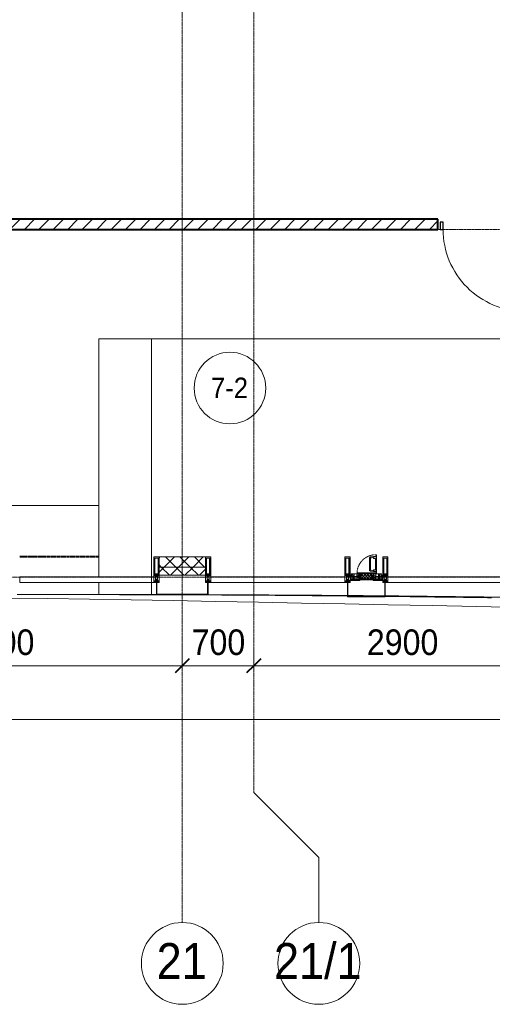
# Model space of a CAD drawing. Header units: millimetres. Extents: x 5617 to 183965, y 7718 to 172958.
# Tile 14 of 120: x 34735 to 39356, y 11226 to 20850. Entities that reach past the tile are written whole.
import ezdxf

# ---------------------------------------------------------------- set-up
doc = ezdxf.new("R2010")
doc.units = ezdxf.units.MM
for name, pattern in [('-D1-02х01', [3, 2, -1]), ('ADSK_Линия сетки', [25, 20, -2.5, 0, -2.5]), ('Линия сетки', [25, 20, -2.5, 0, -2.5]), ('Штрих_3_1_5_', [4.5, 3, -1.5]), ('Штриховая_ш3 п1_5', [4.5, 3, -1.5])]:
    doc.linetypes.add(name, pattern=pattern)
doc.layers.add('_Разделитель помещений_', color=4, linetype='Штриховая_ш3 п1_5', lineweight=40, true_color=0x00ffff)
for name, color, linetype, lineweight in [('Двери', 7, 'Continuous', 18), ('Импосты витража', 7, 'Continuous', 18), ('Колонны', 7, 'Continuous', 18), ('Марки помещений', 7, 'Continuous', 20), ('Окна', 7, 'Continuous', 18), ('Оси', 7, 'Continuous', 9), ('Панели витража', 7, 'Continuous', 18), ('Перекрытия', 7, 'Continuous', 18), ('Размеры', 7, 'Continuous', 9), ('Размеры-100', 7, 'Continuous', 9), ('Стены разрез', 7, 'Continuous', 40), ('Стены штриховка', 7, 'Continuous', 40), ('Форма', 7, 'Continuous', 18), ('Формообразующий элемент-перекрытие', 7, 'Continuous', 18), ('Элементы узлов', 7, 'Continuous', 18)]:
    doc.layers.add(name, color=color, linetype=linetype, lineweight=lineweight)
doc.styles.add('Arial', font='arial.ttf', dxfattribs={"width": 0.9, "height": 250})
doc.styles.add('Arial_1', font='arial.ttf', dxfattribs={"width": 0.9, "height": 350})
doc.styles.add('Arial_3', font='arial.ttf', dxfattribs={"width": 0.9, "height": 200})
doc.dimstyles.new('Основной_2_5_мм', dxfattribs={"dimscale": 304.8, "dimtxt": 255.06485, "dimasz": 0.463911, "dimexe": 0.492126, "dimexo": 0.492126, "dimgap": 0.098425, "dimtad": 1, "dimdec": 0, "dimdsep": 46, "dimtxsty": 'Arial', "dimblk1": 'OBLIQUE', "dimblk2": 'OBLIQUE', "dimsah": 1, "dimcen": 0.09, "dimdle": 0.492126, "dimazin": 2, "dimtfac": 1, "dimtdec": 4, "dimtix": 1, "dimtmove": 0, "dimatfit": 3, "dimfxl": 1, "dimtvp": 1, "dimtolj": 1, "dimtzin": 0, "dimlwd": 20, "dimlwe": 20, "dimarcsym": 2})
pattern_1 = [(45, (0, 0), (-70.71068, 70.71068), []), (135, (0, 0), (-70.71068, -70.71068), [])]

# ---------------------------------------------------------------- blocks, each defined once
blk = doc.blocks.new('A_DOR_Door - Вн_3_Одинарная_900x2100-3313494-МКСС_К4_L05_18_600_')
at = {"layer": 'Двери', "color": 254, "lineweight": 30, "true_color": 0xcccccc}
for p, q in [((-400, 50), (-400, 850)), ((-400, 850), (-360, 850)), ((-400, 50), (-400, 850)), ((-360, 850), (-360, 50)), ((-430, 50), (-430, -20)), ((-400, 50), (-430, 50)), ((-360, 50), (-400, 50)), ((-400, -20), (-400, 50)), ((430, 50), (400, 50)), ((400, 50), (400, -20)), ((430, -20), (430, 50)), ((-430, -20), (-400, -20)), ((400, -20), (430, -20))]:
    blk.add_line(p, q, dxfattribs=at)
at = {"layer": 'Двери', "color": 254, "lineweight": 9, "true_color": 0xe5e5e5}
blk.add_arc((-400, 50), 800, 360, 90, dxfattribs=at)
blk = doc.blocks.new('135_SLK_K4_AR_rvt-1-МКСС_К4_L05_18_600_')
at = {"layer": 'Стены разрез', "lineweight": 9, "true_color": 0xcccccc}
h = blk.add_hatch(dxfattribs=at)
h.set_pattern_fill('FP_3', color=254, style=0, pattern_type=2)
h.set_pattern_definition([(45, (0, 0), (-70.71068, 70.71068), [])])
h.paths.add_polyline_path([(89850, 18800), (89850, 18900), (89750, 18900), (89750, 18800)])
h.paths.add_polyline_path([(88850, 18800), (88850, 18900), (84049.8, 18900), (84049.8, 18800), (87848, 18800)])
at = {"layer": '_Разделитель помещений_', "color": 7, "linetype": 'Штрих_3_1_5_', "true_color": 0xccffff}
blk.add_line((85535.4, 15600), (84760, 15600), dxfattribs=at)
at = {"layer": 'Перекрытия', "color": 254, "true_color": 0xcccccc}
blk.add_line((84349.8, 16100), (85535.4, 16100), dxfattribs=at)
at = {"layer": 'Стены разрез', "color": 254, "true_color": 0xcccccc}
for p, q in [((88850, 18900), (84049.8, 18900)), ((88850, 18800), (88850, 18900)), ((84049.8, 18800), (88850, 18800))]:
    blk.add_line(p, q, dxfattribs=at)
at = {"layer": 'Двери', "color": 254, "lineweight": 18, "true_color": 0xcccccc, "rotation": 180}
blk.add_blockref('A_DOR_Door - Вн_3_Одинарная_900x2100-3313494-МКСС_К4_L05_18_600_', (89300, 18850), dxfattribs=at)
blk = doc.blocks.new('System Panel - A_PAN_Glass-7506762-МКСС_К4_L05_18_600_')
at = {"layer": 'Панели витража', "color": 254, "lineweight": 5, "true_color": 0xcccccc}
for p, q in [((656.25, 55), (-656.25, 55)), ((-656.25, 55), (-656.25, 0)), ((-656.25, 0), (656.25, 0)), ((656.25, 0), (656.25, 55))]:
    blk.add_line(p, q, dxfattribs=at)
blk = doc.blocks.new('A_PAN_Створка - 383мм-V54-МКСС_К4_L05_18_600_')
at = {"layer": 'Панели витража', "lineweight": 5, "true_color": 0xcccccc}
h = blk.add_hatch(dxfattribs=at)
h.set_pattern_fill('FP_9', color=254, style=0, pattern_type=2)
h.set_pattern_definition([(45, (-88150, -15350), (-14.1421356, 14.1421356), []), (135, (-88150, -15350), (-14.1421356, -14.1421356), [])])
h.paths.add_polyline_path([(-54.5, 31.8), (54.5, 31.8), (54.9, 34.1), (57.2, 36.4), (57.2, 60.8), (54.6, 63.4), (53.6, 82.7), (-54.6, 81.8), (-54.6, 63.4), (-57.2, 60.8), (-57.2, 36.4), (-54.9, 34.1)])
at = {"layer": 'Окна', "color": 7, "lineweight": 5, "true_color": 0xf4f4f4}
for p, q in [((39.7, 249), (31.1, 240.4)), ((31.1, 117.6), (31.1, 240.4)), ((41.4, 234.2), (39.1, 233.8)), ((39.1, 179), (39.1, 233.8)), ((70.1, 249), (39.7, 249)), ((41.4, 234.2), (43.5, 236.3)), ((45, 244.7), (42.3, 239.8)), ((42.3, 239.8), (43.5, 236.3)), ((45.9, 246.8), (45, 244.7)), ((63.3, 246.8), (45.9, 246.8)), ((64.1, 245), (63.3, 246.8)), ((64.1, 245), (66.7, 241)), ((66.7, 241), (68.6, 239.7)), ((68.6, 239.7), (68.6, 236.4)), ((68.6, 236.4), (71.1, 233.9)), ((70.1, 252.9), (70.1, 249)), ((95.1, 252.9), (70.1, 252.9)), ((71.1, 233.9), (89.5, 233.9)), ((74.1, 248.4), (74.1, 252.9)), ((89.1, 248.4), (74.1, 248.4)), ((89.1, 252.9), (89.1, 248.4)), ((89.5, 233.9), (90.6, 232.8)), ((90.6, 125.2), (90.6, 232.8)), ((93.1, 248.4), (93.1, 252.9)), ((97.9, 248.4), (93.1, 248.4)), ((95.1, 270.5), (95.1, 252.9)), ((99.6, 270.5), (95.1, 270.5)), ((97.9, 262.4), (95.1, 262.4)), ((97.9, 262.4), (97.9, 248.4)), ((99.6, 270.5), (99.6, 87.5)), ((39.7, 109), (31.1, 117.6)), ((39.1, 179), (39.1, 124.2)), ((41.4, 123.8), (39.1, 124.2)), ((70.1, 109), (39.7, 109)), ((41.4, 123.8), (43.5, 121.7)), ((42.3, 118.2), (43.5, 121.7)), ((45, 113.3), (42.3, 118.2)), ((45.9, 111.2), (45, 113.3)), ((63.3, 111.2), (45.9, 111.2)), ((64.1, 113), (63.3, 111.2)), ((64.1, 113), (66.7, 117)), ((66.7, 117), (68.6, 118.3)), ((68.6, 121.6), (71.1, 124.1)), ((68.6, 118.3), (68.6, 121.6)), ((70.1, 105.1), (70.1, 109)), ((95.1, 105.1), (70.1, 105.1)), ((71.1, 124.1), (89.5, 124.1)), ((74.1, 109.6), (74.1, 105.1)), ((89.1, 109.6), (74.1, 109.6)), ((89.1, 105.1), (89.1, 109.6)), ((89.5, 124.1), (90.6, 125.2)), ((93.1, 109.6), (93.1, 105.1)), ((97.9, 109.6), (93.1, 109.6)), ((95.1, 87.5), (95.1, 105.1)), ((97.9, 95.6), (97.9, 109.6)), ((97.9, 95.6), (95.1, 95.6)), ((99.6, 87.5), (95.1, 87.5))]:
    blk.add_line(p, q, dxfattribs=at)
at = {"layer": 'Окна', "color": 254, "lineweight": 5, "true_color": 0xcccccc}
for p, q in [((-171, 55.5), (-152, 55.5)), ((-171, 18.5), (-153.5, 18.5)), ((-153.5, 18.5), (-152, 20)), ((-152, 20), (-152, 73.5)), ((-150.5, 69.5), (-150.5, 73.5)), ((-145, 69.5), (-150.5, 69.5)), ((-150.5, 33.6), (-150.5, 68)), ((-150.5, 68), (-143.5, 68)), ((-150.5, 56.6), (-132.4, 56.6)), ((-136.4, 52.4), (-150.5, 52.4)), ((-136.3, 33.6), (-150.5, 33.6)), ((-150.5, 29.4), (-132.4, 29.4)), ((-150.5, 17), (-150.5, 29.4)), ((-132.4, 18.6), (-150.5, 18.6)), ((-148.5, 82.5), (-132.4, 82.5)), ((-148.5, 81), (-148.5, 82.5)), ((-143.5, 81), (-148.5, 81)), ((-145, 69.5), (-145, 79.5)), ((-143.5, 68), (-143.5, 81)), ((-137.2, 54.8), (-135.8, 50.8)), ((-132.5, 54.8), (-137.2, 54.8)), ((-137.2, 31), (-135.8, 35)), ((-132.5, 31), (-137.2, 31)), ((-132.1, 49), (-135.8, 50.8)), ((-132.1, 36.8), (-135.8, 35)), ((-132.5, 53.8), (-133.4, 52)), ((-133.4, 52), (-130.1, 50.4)), ((-133.4, 33.7), (-130.1, 35.3)), ((-132.5, 31.9), (-133.4, 33.7)), ((-132.5, 53.8), (-132.5, 54.8)), ((-132.5, 31.9), (-132.5, 31)), ((-132.4, 56.6), (-132.4, 82.5)), ((-132.4, 29.4), (-132.4, 18.6)), ((-132.1, 49), (-132.1, 36.8)), ((-131, 82.5), (-120.8, 82.5)), ((-131, 82.5), (-131, 64.6)), ((-131, 64.6), (-120.8, 64.6)), ((-131, 56.5), (-131, 62.6)), ((-120.8, 62.6), (-131, 62.6)), ((-131, 56.5), (-120.8, 56.5)), ((-131, 55.1), (-131, 52.7)), ((-120.8, 55.1), (-131, 55.1)), ((-129.4, 51.1), (-131, 52.7)), ((-129.4, 34.6), (-131, 33)), ((-131, 30.9), (-131, 33)), ((-120.8, 30.9), (-131, 30.9)), ((-131, 29.5), (-120.8, 29.5)), ((-131, 18.2), (-131, 29.5)), ((-120.8, 18.2), (-131, 18.2)), ((-130.1, 50.4), (-129.4, 51.1)), ((-130.1, 35.3), (-130.1, 50.4)), ((-130.1, 35.3), (-129.4, 34.6)), ((-122.4, 51.1), (-120.8, 52.7)), ((-121.7, 50.4), (-122.4, 51.1)), ((-121.7, 35.3), (-122.4, 34.6)), ((-122.4, 34.6), (-120.8, 33)), ((-118.4, 52), (-121.7, 50.4)), ((-121.7, 35.3), (-121.7, 50.4)), ((-118.4, 33.7), (-121.7, 35.3)), ((-120.8, 82.5), (-120.8, 64.6)), ((-120.8, 56.5), (-120.8, 62.6)), ((-120.8, 55.1), (-120.8, 52.7)), ((-120.8, 30.9), (-120.8, 33)), ((-120.8, 18.2), (-120.8, 29.5)), ((-119.7, 49), (-115.9, 50.8)), ((-119.7, 49), (-119.7, 36.8)), ((-119.7, 36.8), (-115.9, 35)), ((-119.3, 82.5), (-92.5, 82.5)), ((-119.3, 56.6), (-119.3, 82.5)), ((-92.5, 56.6), (-119.3, 56.6)), ((-119.3, 54.8), (-114.6, 54.8)), ((-119.3, 53.8), (-119.3, 54.8)), ((-119.3, 53.8), (-118.4, 52)), ((-119.3, 31.9), (-118.4, 33.7)), ((-119.3, 31.9), (-119.3, 31)), ((-119.3, 31), (-114.6, 31)), ((-92.5, 29.4), (-119.3, 29.4)), ((-119.3, 29.4), (-119.3, 18.6)), ((-119.3, 18.6), (-92.5, 18.6)), ((-114.6, 54.8), (-115.9, 50.8)), ((-114.6, 31), (-115.9, 35)), ((-94.1, 33.5), (-115.4, 33.5)), ((-94.1, 52.5), (-115.3, 52.5)), ((-89.9, 50.9), (-94.1, 52.5)), ((-89.9, 35.1), (-94.1, 33.5)), ((-92.5, 56.6), (-92.5, 82.5)), ((-92.5, 18.6), (-92.5, 29.4)), ((-91.5, 92), (91.5, 92)), ((-91.5, 87.5), (-91.5, 92)), ((-73.9, 87.5), (-91.5, 87.5)), ((-90.8, 82.5), (-79.5, 82.5)), ((-90.8, 64.6), (-90.8, 82.5)), ((-80.1, 64.6), (-90.8, 64.6)), ((-90.8, 62.7), (-90.8, 56.6)), ((-80.4, 62.7), (-90.8, 62.7)), ((-90.8, 56.6), (-85.9, 56.6)), ((-90.8, 18.5), (-90.8, 29.4)), ((-90.8, 29.4), (-85.9, 29.4)), ((-87.3, 18.5), (-90.8, 18.5)), ((-89.9, 52.2), (-88.6, 53.5)), ((-89.9, 52.2), (-89.9, 50.9)), ((-89.9, 35.1), (-89.9, 50.9)), ((-89.9, 32.5), (-89.9, 35.1)), ((-85.9, 32.5), (-89.9, 32.5)), ((-85.9, 53.5), (-88.6, 53.5)), ((-87.3, 21.9), (-85.9, 21.9)), ((-87.3, 20.4), (-87.3, 21.9)), ((-87.3, 20.4), (-87.3, 18.5)), ((-84.8, 20.4), (-87.3, 20.4)), ((-85.9, 56.6), (-85.9, 53.5)), ((-85.9, 53.5), (-78, 45.6)), ((-85.9, 29.4), (-85.9, 32.5)), ((-85.9, 21.9), (-85.9, 29.4)), ((-85.9, 18.2), (-85.9, 20.4)), ((-75.9, 18.2), (-85.9, 18.2)), ((-85, 84), (-85, 87.5)), ((-85, 87.5), (-78, 87.5)), ((-78, 84), (-85, 84)), ((-83.4, 20.4), (-84.8, 20.4)), ((-70, 33.8), (-83.4, 20.4)), ((-80.4, 61.1), (-80.4, 62.7)), ((-78, 61.1), (-80.4, 61.1)), ((-80.1, 66.1), (-80.1, 64.6)), ((-78, 66.1), (-80.1, 66.1)), ((-79.5, 82.5), (-79.5, 80.6)), ((-79.5, 80.6), (-78, 80.6)), ((-78, 87.5), (-78, 84)), ((-78, 66.1), (-78, 61.1)), ((-78, 45.6), (-78, 36.8)), ((-78, 36.8), (-70, 36.8)), ((-75.9, 23.5), (-73, 23.5)), ((-75.9, 21.5), (-75.9, 23.5)), ((-75.9, 21.5), (-75.9, 18.2)), ((-74.9, 21.5), (-75.9, 21.5)), ((-74.9, 17.9), (-74.9, 21.5)), ((-68.9, 17.9), (-74.9, 17.9)), ((-73.9, 62.5), (-73.9, 87.5)), ((-70, 62.5), (-73.9, 62.5)), ((-67.2, 29.3), (-73, 23.5)), ((-70, 32.1), (-70, 62.5)), ((-70, 36.8), (-70, 33.8)), ((-61.4, 23.5), (-70, 32.1)), ((-68.9, 21.5), (-68.9, 17.9)), ((-67.9, 21.5), (-68.9, 21.5)), ((-67.9, 23.5), (-64.6, 26.8)), ((-67.9, 23.5), (-64.6, 26.8)), ((-67.9, 21.5), (-67.9, 23.5)), ((-67.9, 17), (-67.9, 23.5)), ((-61.4, 23.5), (-67.9, 17)), ((-64.6, 26.8), (-67.2, 29.3)), ((-64.6, 26.8), (-61.4, 23.5)), ((61.4, 23.5), (-61.4, 23.5)), ((70, 32.1), (61.4, 23.5)), ((61.4, 23.5), (64.6, 26.8)), ((67.9, 17), (61.4, 23.5)), ((64.6, 26.8), (67.2, 29.3)), ((67.9, 23.5), (64.6, 26.8)), ((64.6, 26.8), (67.9, 23.5)), ((67.2, 29.3), (73, 23.5)), ((67.9, 21.5), (67.9, 23.5)), ((67.9, 23.5), (67.9, 17)), ((67.9, 21.5), (68.9, 21.5)), ((68.9, 21.5), (68.9, 17.9)), ((68.9, 17.9), (74.9, 17.9)), ((70, 62.5), (70, 32.1)), ((73.9, 62.5), (70, 62.5)), ((70, 36.8), (70, 33.8)), ((78, 36.8), (70, 36.8)), ((70, 33.8), (83.4, 20.4)), ((75.9, 23.5), (73, 23.5)), ((73.9, 87.5), (73.9, 62.5)), ((91.5, 87.5), (73.9, 87.5)), ((74.9, 21.5), (75.9, 21.5)), ((74.9, 17.9), (74.9, 21.5)), ((75.9, 21.5), (75.9, 23.5)), ((75.9, 21.5), (75.9, 18.2)), ((75.9, 18.2), (85.9, 18.2)), ((78, 87.5), (78, 84)), ((85, 87.5), (78, 87.5)), ((78, 84), (85, 84)), ((79.5, 80.6), (78, 80.6)), ((78, 66.1), (78, 61.1)), ((78, 66.1), (80.1, 66.1)), ((78, 61.1), (80.4, 61.1)), ((85.9, 53.5), (78, 45.6)), ((78, 45.6), (78, 36.8)), ((90.8, 82.5), (79.5, 82.5)), ((79.5, 82.5), (79.5, 80.6)), ((80.1, 66.1), (80.1, 64.6)), ((80.1, 64.6), (90.8, 64.6)), ((80.4, 62.7), (90.8, 62.7)), ((80.4, 61.1), (80.4, 62.7)), ((83.4, 20.4), (84.8, 20.4)), ((84.8, 20.4), (87.3, 20.4)), ((85, 84), (85, 87.5)), ((85.9, 56.6), (85.9, 53.5)), ((90.8, 56.6), (85.9, 56.6)), ((85.9, 53.5), (88.6, 53.5)), ((85.9, 32.5), (89.9, 32.5)), ((85.9, 29.4), (85.9, 32.5)), ((85.9, 21.9), (85.9, 29.4)), ((90.8, 29.4), (85.9, 29.4)), ((87.3, 21.9), (85.9, 21.9)), ((85.9, 18.2), (85.9, 20.4)), ((87.3, 20.4), (87.3, 21.9)), ((87.3, 20.4), (87.3, 18.5)), ((87.3, 18.5), (90.8, 18.5)), ((89.9, 52.2), (88.6, 53.5)), ((89.9, 50.9), (94.1, 52.5)), ((89.9, 52.2), (89.9, 50.9)), ((89.9, 35.1), (89.9, 50.9)), ((89.9, 35.1), (94.1, 33.5)), ((89.9, 32.5), (89.9, 35.1)), ((90.8, 64.6), (90.8, 82.5)), ((90.8, 62.7), (90.8, 56.6)), ((90.8, 18.5), (90.8, 29.4)), ((91.5, 92), (91.5, 87.5)), ((119.3, 82.5), (92.5, 82.5)), ((92.5, 56.6), (92.5, 82.5)), ((92.5, 56.6), (119.3, 56.6)), ((92.5, 18.6), (92.5, 29.4)), ((92.5, 29.4), (119.3, 29.4)), ((119.3, 18.6), (92.5, 18.6)), ((94.1, 52.5), (115.3, 52.5)), ((94.1, 33.5), (115.4, 33.5)), ((114.6, 54.8), (115.9, 50.8)), ((119.3, 54.8), (114.6, 54.8)), ((114.6, 31), (115.9, 35)), ((119.3, 31), (114.6, 31)), ((119.7, 49), (115.9, 50.8)), ((119.7, 36.8), (115.9, 35)), ((119.3, 53.8), (118.4, 52)), ((118.4, 52), (121.7, 50.4)), ((118.4, 33.7), (121.7, 35.3)), ((119.3, 31.9), (118.4, 33.7)), ((119.3, 56.6), (119.3, 82.5)), ((119.3, 53.8), (119.3, 54.8)), ((119.3, 31.9), (119.3, 31)), ((119.3, 29.4), (119.3, 18.6)), ((119.7, 49), (119.7, 36.8)), ((120.8, 82.5), (120.8, 64.6)), ((131, 82.5), (120.8, 82.5)), ((131, 64.6), (120.8, 64.6)), ((120.8, 56.5), (120.8, 62.6)), ((120.8, 62.6), (131, 62.6)), ((131, 56.5), (120.8, 56.5)), ((120.8, 55.1), (120.8, 52.7)), ((120.8, 55.1), (131, 55.1)), ((122.4, 51.1), (120.8, 52.7)), ((122.4, 34.6), (120.8, 33)), ((120.8, 30.9), (120.8, 33)), ((120.8, 30.9), (131, 30.9)), ((120.8, 18.2), (120.8, 29.5)), ((131, 29.5), (120.8, 29.5)), ((120.8, 18.2), (131, 18.2)), ((121.7, 50.4), (122.4, 51.1)), ((121.7, 35.3), (121.7, 50.4)), ((121.7, 35.3), (122.4, 34.6)), ((129.4, 51.1), (131, 52.7)), ((130.1, 50.4), (129.4, 51.1)), ((130.1, 35.3), (129.4, 34.6)), ((129.4, 34.6), (131, 33)), ((133.4, 52), (130.1, 50.4)), ((130.1, 35.3), (130.1, 50.4)), ((133.4, 33.7), (130.1, 35.3)), ((131, 82.5), (131, 64.6)), ((131, 56.5), (131, 62.6)), ((131, 55.1), (131, 52.7)), ((131, 30.9), (131, 33)), ((131, 18.2), (131, 29.5)), ((132.1, 49), (135.8, 50.8)), ((132.1, 49), (132.1, 36.8)), ((132.1, 36.8), (135.8, 35)), ((132.4, 56.6), (132.4, 82.5)), ((148.5, 82.5), (132.4, 82.5)), ((150.5, 56.6), (132.4, 56.6)), ((150.5, 29.4), (132.4, 29.4)), ((132.4, 29.4), (132.4, 18.6)), ((132.4, 18.6), (150.5, 18.6)), ((132.5, 54.8), (137.2, 54.8)), ((132.5, 53.8), (132.5, 54.8)), ((132.5, 53.8), (133.4, 52)), ((132.5, 31.9), (133.4, 33.7)), ((132.5, 31.9), (132.5, 31)), ((132.5, 31), (137.2, 31)), ((137.2, 54.8), (135.8, 50.8)), ((137.2, 31), (135.8, 35)), ((136.3, 33.6), (150.5, 33.6)), ((136.4, 52.4), (150.5, 52.4)), ((143.5, 81), (148.5, 81)), ((143.5, 68), (143.5, 81)), ((150.5, 68), (143.5, 68)), ((145, 69.5), (145, 79.5)), ((145, 69.5), (150.5, 69.5)), ((148.5, 81), (148.5, 82.5)), ((150.5, 69.5), (150.5, 73.5)), ((150.5, 33.6), (150.5, 68)), ((150.5, 17), (150.5, 29.4)), ((152, 20), (152, 73.5)), ((171, 55.5), (152, 55.5)), ((153.5, 18.5), (152, 20)), ((171, 18.5), (153.5, 18.5))]:
    blk.add_line(p, q, dxfattribs=at)
at = {"layer": 'Окна', "color": 254, "linetype": '-D1-02х01', "lineweight": 5, "true_color": 0xcccccc}
blk.add_arc((91.4, 87.5), 183, 88.85546, 178.59095, dxfattribs=at)
at = {"layer": 'Элементы узлов', "color": 254, "lineweight": 5, "true_color": 0xcccccc}
for p, q in [((-91.5, 92), (-91.5, 87.5)), ((-91.5, 92), (91.5, 92)), ((-91.5, 87.5), (-73.9, 87.5)), ((-83.4, 90.3), (-69.4, 90.3)), ((-83.4, 90.3), (-83.4, 87.5)), ((-73.9, 87.5), (-73.9, 62.5)), ((-69.4, 85.5), (-73.9, 85.5)), ((-73.9, 81.5), (-69.4, 81.5)), ((-69.4, 66.5), (-73.9, 66.5)), ((-73.9, 62.5), (-70, 62.5)), ((-70, 62.5), (-70, 32.1)), ((-70, 32.1), (-61.4, 23.5)), ((-69.4, 90.3), (-69.4, 85.5)), ((-69.4, 81.5), (-69.4, 66.5)), ((-67.9, 89.3), (-66.9, 90.3)), ((-67.9, 62.5), (-67.9, 89.3)), ((-61.7, 62.5), (-67.9, 62.5)), ((-66, 56.5), (-67.8, 55.7)), ((-67.8, 55.7), (-67.8, 38.3)), ((-67.8, 38.3), (-65.7, 37.4)), ((-66.9, 90.3), (-57.4, 90.3)), ((-66, 56.5), (-62, 59.1)), ((-65.7, 37.4), (-60.8, 34.7)), ((-62, 59.1), (-60.7, 61)), ((-60.1, 67.7), (-61.7, 64.9)), ((-61.7, 64.9), (-61.7, 62.5)), ((61.4, 23.5), (-61.4, 23.5)), ((-60.8, 34.7), (-57.3, 35.9)), ((-60.7, 61), (-57.4, 61)), ((-56.4, 67.7), (-60.1, 67.7)), ((-57.4, 90.3), (-56.4, 89.4)), ((-57.4, 61), (-54.9, 63.5)), ((-55.2, 33.8), (-57.3, 35.9)), ((-54.6, 63.4), (-57.2, 60.8)), ((-57.2, 60.8), (-57.2, 36.4)), ((-57.2, 36.4), (-54.9, 34.1)), ((-56.4, 89.4), (-56.4, 67.7)), ((-55.2, 33.8), (-54.8, 31.5)), ((-53.9, 90.3), (-54.9, 89.3)), ((-54.9, 89.3), (-54.9, 85.6)), ((-54.9, 85.6), (-53.9, 84.6)), ((-54.9, 81.9), (-53.8, 83)), ((-54.9, 63.5), (-54.9, 81.9)), ((-54.9, 34.1), (-54.5, 31.8)), ((-53.9, 30.5), (-54.9, 29.5)), ((-54.9, 29.5), (-54.9, 25.8)), ((-54.9, 25.8), (-53.9, 24.8)), ((0, 31.5), (-54.8, 31.5)), ((-53.6, 82.7), (-54.6, 81.8)), ((-54.6, 81.8), (-54.6, 63.4)), ((-54.5, 31.8), (54.5, 31.8)), ((53.9, 90.3), (-53.9, 90.3)), ((-53.9, 84.6), (53.9, 84.6)), ((53.9, 30.5), (-53.9, 30.5)), ((-53.9, 24.8), (53.9, 24.8)), ((53.8, 83), (-53.8, 83)), ((53.6, 82.7), (-53.6, 82.7)), ((0, 31.5), (54.8, 31.5)), ((54.6, 81.8), (53.6, 82.7)), ((54.9, 81.9), (53.8, 83)), ((53.9, 90.3), (54.9, 89.3)), ((54.9, 85.6), (53.9, 84.6)), ((53.9, 30.5), (54.9, 29.5)), ((54.9, 25.8), (53.9, 24.8)), ((54.5, 31.8), (54.9, 34.1)), ((54.6, 63.4), (54.6, 81.8)), ((57.2, 60.8), (54.6, 63.4)), ((55.2, 33.8), (54.8, 31.5)), ((54.9, 89.3), (54.9, 85.6)), ((54.9, 63.5), (54.9, 81.9)), ((57.4, 61), (54.9, 63.5)), ((54.9, 34.1), (57.2, 36.4)), ((54.9, 29.5), (54.9, 25.8)), ((55.2, 33.8), (57.3, 35.9)), ((57.4, 90.3), (56.4, 89.4)), ((56.4, 89.4), (56.4, 67.7)), ((56.4, 67.7), (60.1, 67.7)), ((57.2, 36.4), (57.2, 60.8)), ((60.8, 34.7), (57.3, 35.9)), ((66.9, 90.3), (57.4, 90.3)), ((60.7, 61), (57.4, 61)), ((60.1, 67.7), (61.7, 64.9)), ((62, 59.1), (60.7, 61)), ((65.7, 37.4), (60.8, 34.7)), ((70, 32.1), (61.4, 23.5)), ((61.7, 64.9), (61.7, 62.5)), ((61.7, 62.5), (67.9, 62.5)), ((66, 56.5), (62, 59.1)), ((67.8, 38.3), (65.7, 37.4)), ((66, 56.5), (67.8, 55.7)), ((67.9, 89.3), (66.9, 90.3)), ((67.8, 55.7), (67.8, 38.3)), ((67.9, 62.5), (67.9, 89.3)), ((69.4, 90.3), (69.4, 85.5)), ((83.4, 90.3), (69.4, 90.3)), ((69.4, 85.5), (73.9, 85.5)), ((69.4, 81.5), (69.4, 66.5)), ((73.9, 81.5), (69.4, 81.5)), ((69.4, 66.5), (73.9, 66.5)), ((70, 62.5), (70, 32.1)), ((73.9, 62.5), (70, 62.5)), ((91.5, 87.5), (73.9, 87.5)), ((73.9, 87.5), (73.9, 62.5)), ((83.4, 90.3), (83.4, 87.5)), ((91.5, 92), (91.5, 87.5))]:
    blk.add_line(p, q, dxfattribs=at)
blk = doc.blocks.new('Rectangular Mullion - 50Wx250H-2623690-МКСС_К4_L05_18_600_')
at = {"layer": 'Элементы узлов', "color": 254, "lineweight": 5, "true_color": 0xcccccc}
for p, q in [((-25, 65.2), (-25, 250)), ((-25, 250), (0, 250)), ((-23, 237.3), (0, 237.3)), ((-23, 237.3), (-23, 73.6)), ((-14.9, 84), (-14.9, 237.3)), ((25, 250), (0, 250)), ((23, 237.3), (0, 237.3)), ((14.9, 84), (14.9, 237.3)), ((23, 237.3), (23, 73.6)), ((25, 65.2), (25, 250)), ((-14, 65.2), (-25, 65.2)), ((-23.8, 14.6), (-25, 14.2)), ((-25, 0), (-25, 14.2)), ((-22.3, 17), (-23.8, 17)), ((-23.8, 17), (-23.8, 14.6)), ((-22.5, 10.6), (-23.8, 14.6)), ((-22.5, 10.6), (-23.7, 9.9)), ((-23.7, 1.3), (-23.7, 9.9)), ((-23.7, 1.3), (-11.8, 1.3)), ((-23.2, 10.2), (-22.5, 8)), ((0, 84), (-23, 84)), ((-0.5, 73.6), (-23, 73.6)), ((-22.5, 8), (-22.5, 4.5)), ((-21.3, 4.5), (-22.5, 4.5)), ((-22.3, 17), (-22.3, 16)), ((-22.3, 16), (-21.3, 16)), ((-19, 17.6), (-21.3, 16)), ((-21.3, 4.5), (-21.3, 6.5)), ((-21.3, 6.5), (-14.2, 6.5)), ((-18.4, 16.6), (-19, 17.6)), ((-7.4, 16.6), (-18.4, 16.6)), ((-14.2, 6.5), (-14.2, 4.5)), ((-13.2, 4.5), (-14.2, 4.5)), ((-14, 71.3), (-14, 65.2)), ((-10, 71.3), (-14, 71.3)), ((-13.2, 4.5), (-12.2, 7.2)), ((-12.7, 7.6), (-11.3, 11.4)), ((-12.7, 7.6), (-11.8, 6.9)), ((-12.2, 9), (-12.2, 14.8)), ((-12.2, 14.8), (0, 14.8)), ((-11.8, 1.3), (-11.8, 6.9)), ((-10.5, 11.2), (-11.3, 11.4)), ((-10.5, 1.5), (-10.5, 11.2)), ((-4.8, 1.5), (-10.5, 1.5)), ((-10, 53), (-10, 71.3)), ((-8.7, 53), (-10, 53)), ((-10, 53), (-10, 17)), ((-10, 17), (-7.5, 17)), ((-8.7, 53), (-7, 54.7)), ((-8.5, 23), (-1.5, 30)), ((-8.5, 18.5), (-8.5, 23)), ((-7.5, 18.5), (-8.5, 18.5)), ((-7.5, 17), (-7.5, 18.5)), ((-7.4, 18), (-7.4, 16.6)), ((-2.6, 18), (-7.4, 18)), ((-7, 65.2), (-5.9, 67.3)), ((-7, 65.2), (-7, 54.7)), ((-4.1, 67.3), (-5.9, 67.3)), ((0, 8), (-4.8, 8)), ((-4.8, 1.5), (-4.8, 8)), ((-4.1, 67.3), (-2.9, 65.1)), ((-2.9, 65.1), (-2.9, 54.6)), ((-1.3, 53), (-2.9, 54.6)), ((-2.6, 18), (-2.6, 16.8)), ((-2.6, 16.8), (0, 16.8)), ((-1.5, 30), (0, 30)), ((0, 53), (-1.3, 53)), ((0, 84), (23, 84)), ((0, 53), (1.3, 53)), ((1.5, 30), (0, 30)), ((2.6, 16.8), (0, 16.8)), ((0, 14.8), (0, 16.8)), ((0, 14.8), (0, 16.8)), ((12.2, 14.8), (0, 14.8)), ((0, 0), (0, 8)), ((0, 8), (4.8, 8)), ((0, 0), (0, 8)), ((0.5, 73.6), (23, 73.6)), ((1.3, 53), (2.9, 54.6)), ((8.5, 23), (1.5, 30)), ((2.6, 18), (2.6, 16.8)), ((2.6, 18), (7.4, 18)), ((4.1, 67.3), (2.9, 65.1)), ((2.9, 65.1), (2.9, 54.6)), ((4.1, 67.3), (5.9, 67.3)), ((4.8, 1.5), (4.8, 8)), ((4.8, 1.5), (10.5, 1.5)), ((7, 65.2), (5.9, 67.3)), ((7, 65.2), (7, 54.7)), ((8.7, 53), (7, 54.7)), ((7.4, 18), (7.4, 16.6)), ((7.4, 16.6), (18.4, 16.6)), ((7.5, 18.5), (8.5, 18.5)), ((7.5, 17), (7.5, 18.5)), ((10, 17), (7.5, 17)), ((8.5, 18.5), (8.5, 23)), ((8.7, 53), (10, 53)), ((10, 71.3), (14, 71.3)), ((10, 53), (10, 71.3)), ((10, 53), (10, 17)), ((10.5, 11.2), (11.3, 11.4)), ((10.5, 1.5), (10.5, 11.2)), ((12.7, 7.6), (11.3, 11.4)), ((12.7, 7.6), (11.8, 6.9)), ((11.8, 1.3), (11.8, 6.9)), ((23.7, 1.3), (11.8, 1.3)), ((12.2, 9), (12.2, 14.8)), ((13.2, 4.5), (12.2, 7.2)), ((13.2, 4.5), (14.2, 4.5)), ((14, 71.3), (14, 65.2)), ((14, 65.2), (25, 65.2)), ((21.3, 6.5), (14.2, 6.5)), ((14.2, 6.5), (14.2, 4.5)), ((18.4, 16.6), (19, 17.6)), ((19, 17.6), (21.3, 16)), ((22.3, 16), (21.3, 16)), ((21.3, 4.5), (21.3, 6.5)), ((21.3, 4.5), (22.5, 4.5)), ((22.3, 17), (22.3, 16)), ((22.3, 17), (23.8, 17)), ((22.5, 10.6), (23.8, 14.6)), ((22.5, 10.6), (23.7, 9.9)), ((23.2, 10.2), (22.5, 8)), ((22.5, 8), (22.5, 4.5)), ((23.7, 1.3), (23.7, 9.9)), ((23.8, 17), (23.8, 14.6)), ((23.8, 14.6), (25, 14.2)), ((25, 0), (25, 14.2)), ((-25, 0), (0, 0)), ((25, 0), (0, 0))]:
    blk.add_line(p, q, dxfattribs=at)
for centre, start, end in [((-0.5, 73.1), 360, 90), ((0.5, 73.1), 90, 180)]:
    blk.add_arc(centre, 0.5, start, end, dxfattribs=at)
blk = doc.blocks.new('Rectangular Mullion - R_StandardFrame_50Wx250H-7506757-МКСС_К4_L05_18_600_')
at = {"layer": 'Импосты витража', "color": 254, "lineweight": 5, "true_color": 0xcccccc}
for p, q in [((-25, -250), (-25, 0)), ((-25, 0), (25, 0)), ((25, 0), (25, -250)), ((25, -250), (-25, -250))]:
    blk.add_line(p, q, dxfattribs=at)
blk = doc.blocks.new('Rectangular Mullion - R_StandardFrame_50Wx250H-V55-МКСС_К4_L05_18_600_')
at = {"layer": 'Импосты витража', "color": 254, "lineweight": 5, "true_color": 0xcccccc}
for p, q in [((-25, -250), (-25, 0)), ((-25, 0), (25, 0)), ((25, 0), (25, -250)), ((25, -250), (-25, -250))]:
    blk.add_line(p, q, dxfattribs=at)
blk = doc.blocks.new('Rectangular Mullion - R_StandardFrame_50Wx250H-V47-МКСС_К4_L05_18_600_')
at = {"layer": 'Импосты витража', "color": 254, "lineweight": 5, "true_color": 0xcccccc}
for p, q in [((-25, -250), (-25, 0)), ((-25, 0), (0, 0)), ((5, 0), (25, 0)), ((25, 0), (25, -250)), ((25, -250), (-25, -250))]:
    blk.add_line(p, q, dxfattribs=at)
blk = doc.blocks.new('Rectangular Mullion - R_StandardFrame_50Wx250H-7506756-МКСС_К4_L05_18_600_')
at = {"layer": 'Импосты витража', "color": 254, "lineweight": 5, "true_color": 0xcccccc}
for p, q in [((-25, -250), (-25, 0)), ((-25, 0), (-5, 0)), ((0, 0), (25, 0)), ((25, 0), (25, -250)), ((25, -250), (-25, -250))]:
    blk.add_line(p, q, dxfattribs=at)
blk = doc.blocks.new('System Panel - A_PAN_Glass-5929114-МКСС_К4_L05_18_600_')
at = {"layer": 'Панели витража', "color": 254, "lineweight": 5, "true_color": 0xcccccc}
for p, q in [((656.25, 55), (-656.25, 55)), ((-656.25, 55), (-656.25, 0)), ((-656.25, 0), (656.25, 0)), ((656.25, 0), (656.25, 55))]:
    blk.add_line(p, q, dxfattribs=at)
blk = doc.blocks.new('A_SLK_PAN_Type1 - Прямой тип панели Ф-1_1-7500329-МКСС_К4_L05_18_600_')
at = {"layer": 'Колонны', "color": 254, "lineweight": 5, "true_color": 0xcccccc}
for p, q in [((-185, 140), (185, 140)), ((-185, 0), (-185, 140)), ((-180, 135), (-180, 0)), ((180, 135), (-180, 135)), ((180, 0), (180, 135)), ((185, 140), (185, 0)), ((-180, 0), (-185, 0)), ((185, 0), (180, 0))]:
    blk.add_line(p, q, dxfattribs=at)
blk = doc.blocks.new('135_SLK_K4_AR_FCD_rvt-1-МКСС_К4_L05_18_600_')
at = {"layer": 'Стены разрез', "lineweight": 5, "true_color": 0xcccccc}
h = blk.add_hatch(dxfattribs=at)
h.set_pattern_fill('FP_4', color=254, style=0, pattern_type=2)
h.set_pattern_definition(pattern_1)
h.paths.add_polyline_path([(86122.5, 15500), (86577.5, 15500), (86577.5, 15600), (86122.5, 15600)])
h = blk.add_hatch(dxfattribs=at)
h.set_pattern_fill('FP_4', color=254, style=0, pattern_type=2)
h.set_pattern_definition(pattern_1)
h.paths.add_polyline_path([(86577.5, 15420), (86577.5, 15500), (86122.5, 15500), (86122.5, 15420), (86525.8, 15420)])
at = {"layer": 'Колонны', "color": 254, "lineweight": 9, "true_color": 0xcccccc}
for p, q in [((86102.5, 15350), (86097.5, 15350)), ((86097.5, 15350), (86097.5, 15230)), ((86102.5, 15235), (86102.5, 15350)), ((86602.5, 15350), (86597.5, 15350)), ((86597.5, 15350), (86597.5, 15235)), ((86602.5, 15230), (86602.5, 15350)), ((86097.5, 15230), (86602.5, 15230)), ((86597.5, 15235), (86102.5, 15235))]:
    blk.add_line(p, q, dxfattribs=at)
at = {"layer": 'Стены разрез', "color": 254, "lineweight": 9, "true_color": 0xcccccc}
for p, q in [((86577.5, 15600), (86122.5, 15600)), ((86122.5, 15600), (86122.5, 15420)), ((86577.5, 15420), (86577.5, 15600)), ((86122.5, 15420), (86577.5, 15420))]:
    blk.add_line(p, q, dxfattribs=at)
at = {"layer": 'Стены штриховка', "color": 254, "lineweight": 9, "true_color": 0xcccccc}
blk.add_line((86577.5, 15500), (86122.5, 15500), dxfattribs=at)
at = {"layer": 'Форма', "color": 254, "lineweight": 5, "true_color": 0xcccccc}
for p, q in [((85535.4, 17730), (86047.4, 17730)), ((84735, 15230), (86047.4, 15230))]:
    blk.add_line(p, q, dxfattribs=at)
at = {"layer": 'Форма', "color": 254, "lineweight": 9, "true_color": 0xcccccc}
for p, q in [((136800, 17730), (86047.4, 17730)), ((86047.4, 17730), (86047.4, 15230))]:
    blk.add_line(p, q, dxfattribs=at)
at = {"layer": 'Форма', "color": 254, "lineweight": 5, "true_color": 0xcccccc}
blk.add_open_spline([(80795.7, 15229.8), (88613.3, 15218.3), (100397.6, 14727.4), (112945.7, 14812.1), (114520.3, 14829.2)], degree=3, knots=[0.74263, 0.74263, 0.74263, 0.74263, 55.669869, 63.599319, 63.599319, 63.599319, 63.599319], dxfattribs=at)
at = {"layer": 'Форма', "color": 254, "lineweight": 9, "true_color": 0xcccccc}
for points, knots in [([(86047.4, 15230), (86258.5, 15230), (86575.6, 15229.5), (86998.8, 15227.8), (87316.3, 15226.2), (87633.7, 15224.1), (87849.8, 15222.4), (87960.3, 15221.5), (87965, 15221.5)], [-1, -1, -1, -1, -0.9875, -0.98125, -0.975, -0.96875, -0.9625, -0.96221971, -0.96221971, -0.96221971, -0.96221971]), ([(87969.8, 15221.4), (88069.2, 15220.6), (88189.2, 15219.5), (88309.3, 15218.3), (88330, 15218.1)], [-0.962125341, -0.962125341, -0.962125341, -0.962125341, -0.95625, -0.955026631, -0.955026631, -0.955026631, -0.955026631]), ([(88334.9, 15218.1), (88365.5, 15217.8), (88448.9, 15217), (88638.1, 15215), (88902.6, 15212.1), (89219.7, 15208.3), (89484.6, 15204.9), (89643.9, 15202.7), (89697.5, 15202)], [-0.95493008, -0.95493008, -0.95493008, -0.95493008, -0.953125, -0.95, -0.94375, -0.9375, -0.93125, -0.92808566, -0.92808566, -0.92808566, -0.92808566])]:
    blk.add_open_spline(points, degree=3, knots=knots, dxfattribs=at)
at = {"layer": 'Формообразующий элемент-перекрытие', "color": 254, "lineweight": 5, "true_color": 0xcccccc}
for p, q in [((85535.4, 15405), (85535.4, 17730)), ((85535.4, 15230), (85535.4, 15350))]:
    blk.add_line(p, q, dxfattribs=at)
for points, knots in [([(86815.4, 15226.1), (86602.3, 15227.3), (86175.7, 15229.1), (85749, 15229.9), (85535.4, 15230)], [0.97503528, 0.97503528, 0.97503528, 0.97503528, 0.9875, 1, 1, 1, 1]), ([(87965, 15216.8), (87902.8, 15217.4), (87733.8, 15219), (87352.1, 15222.5), (87032.6, 15224.8), (86819.8, 15226.1)], [0.95261177, 0.95261177, 0.95261177, 0.95261177, 0.95625, 0.9625, 0.97494878, 0.97494878, 0.97494878, 0.97494878]), ([(89372.9, 15199.6), (89268.6, 15201), (89057.6, 15203.9), (88739.7, 15208.1), (88498, 15211), (88363.1, 15212.5), (88335, 15212.8)], [0.92515017, 0.92515017, 0.92515017, 0.92515017, 0.93125, 0.9375, 0.94375, 0.94539473, 0.94539473, 0.94539473, 0.94539473])]:
    blk.add_open_spline(points, degree=3, knots=knots, dxfattribs=at)
at = {"layer": 'Импосты витража', "color": 254, "lineweight": 5, "true_color": 0xcccccc}
for p in [(86097.5, 15350), (86602.5, 15350), (87965, 15350), (88335, 15350)]:
    blk.add_blockref('Rectangular Mullion - 50Wx250H-2623690-МКСС_К4_L05_18_600_', p, dxfattribs=at)
at = {"layer": 'Импосты витража', "color": 254, "lineweight": 5, "true_color": 0xcccccc, "extrusion": (0, 0, -1), "rotation": 180}
for name, p in [('Rectangular Mullion - R_StandardFrame_50Wx250H-7506757-МКСС_К4_L05_18_600_', (-86097.5, 15350)), ('Rectangular Mullion - R_StandardFrame_50Wx250H-V55-МКСС_К4_L05_18_600_', (-86602.5, 15350)), ('Rectangular Mullion - R_StandardFrame_50Wx250H-V47-МКСС_К4_L05_18_600_', (-87965, 15350)), ('Rectangular Mullion - R_StandardFrame_50Wx250H-7506756-МКСС_К4_L05_18_600_', (-88335, 15350))]:
    blk.add_blockref(name, p, dxfattribs=at)
at = {"layer": 'Колонны', "color": 254, "lineweight": 5, "true_color": 0xcccccc, "rotation": 180}
blk.add_blockref('A_SLK_PAN_Type1 - Прямой тип панели Ф-1_1-7500329-МКСС_К4_L05_18_600_', (88150, 15350), dxfattribs=at)
at = {"layer": 'Панели витража', "color": 254, "lineweight": 5, "true_color": 0xcccccc}
for name, p in [('A_PAN_Створка - 383мм-V54-МКСС_К4_L05_18_600_', (88150, 15350)), ('System Panel - A_PAN_Glass-5929114-МКСС_К4_L05_18_600_', (85416.3, 15350)), ('System Panel - A_PAN_Glass-7506762-МКСС_К4_L05_18_600_', (87283.8, 15350)), ('System Panel - A_PAN_Glass-7506762-МКСС_К4_L05_18_600_', (89016.3, 15350))]:
    blk.add_blockref(name, p, dxfattribs=at)
blk = doc.blocks.new('Ось сетки - Круг_Ø8 мм-6577-МКСС_К4_L05_18_600_')
at = {"layer": 'Оси', "lineweight": 20}
for start, end in [(360, 180), (180, 360)]:
    blk.add_arc((0, 0), 4, start, end, dxfattribs=at)
blk = doc.blocks.new('050_Марка_Помещение - Номер-620969-МКСС_К4_L05_18_600_')
at = {"layer": 'Марки помещений'}
blk.add_circle((0, 0), 3.5, dxfattribs=at)
blk = doc.blocks.new('DIMBLOCK8-МКСС_К4_L05_18_600_')
at = {"layer": 'Размеры-100', "lineweight": 20, "transparency": 16777216}
for p, q in [((32724.8, 14535.5), (32724.8, 14685.5)), ((36324.8, 14535.5), (36324.8, 14685.5)), ((32574.8, 14535.5), (36324.8, 14535.5)), ((32724.8, 14535.5), (32724.8, 14485.5)), ((36324.8, 14535.5), (36324.8, 14485.5))]:
    blk.add_line(p, q, dxfattribs=at)
at = {"layer": 'Размеры-100', "lineweight": 40, "transparency": 16777216}
for p, q in [((32724.8, 14535.5), (32654.1, 14464.8)), ((32724.8, 14535.5), (32795.5, 14606.2)), ((36324.8, 14535.5), (36254.1, 14464.8)), ((36324.8, 14535.5), (36395.5, 14606.2))]:
    blk.add_line(p, q, dxfattribs=at)
at = {"layer": 'Размеры-100', "color": 0, "lineweight": 20, "transparency": 16777216, "insert": (34179.5, 14890.1), "char_height": 250, "width": 828.765, "attachment_point": 1, "line_spacing_factor": 0.941778, "style": 'Arial'}
blk.add_mtext('3600', dxfattribs=at)
blk = doc.blocks.new('_Oblique')
at = {"color": 0, "linetype": 'ByBlock', "lineweight": -2}
blk.add_line((-0.5, -0.5), (0.5, 0.5), dxfattribs=at)
blk = doc.blocks.new('DIMBLOCK9-МКСС_К4_L05_18_600_')
at = {"layer": 'Размеры-100', "lineweight": 20, "transparency": 16777216}
for p, q in [((36324.8, 14535.5), (36324.8, 14685.5)), ((37024.8, 14535.5), (37024.8, 14685.5)), ((36324.8, 14535.5), (37024.8, 14535.5)), ((36324.8, 14535.5), (36324.8, 14485.5)), ((37024.8, 14535.5), (37024.8, 14485.5))]:
    blk.add_line(p, q, dxfattribs=at)
at = {"layer": 'Размеры-100', "lineweight": 40, "transparency": 16777216}
for p, q in [((36324.8, 14535.5), (36254.1, 14464.8)), ((36324.8, 14535.5), (36395.5, 14606.2)), ((37024.8, 14535.5), (36954.1, 14464.8)), ((37024.8, 14535.5), (37095.5, 14606.2))]:
    blk.add_line(p, q, dxfattribs=at)
at = {"layer": 'Размеры-100', "color": 0, "lineweight": 20, "transparency": 16777216, "insert": (36415.8, 14890.1), "char_height": 250, "width": 621.573, "attachment_point": 1, "line_spacing_factor": 0.941778, "style": 'Arial'}
blk.add_mtext('700', dxfattribs=at)
blk = doc.blocks.new('DIMBLOCK10-МКСС_К4_L05_18_600_')
at = {"layer": 'Размеры-100', "lineweight": 20, "transparency": 16777216}
for p, q in [((37024.8, 14535.5), (37024.8, 14685.5)), ((39924.8, 14535.5), (39924.8, 14685.5)), ((37024.8, 14535.5), (39924.8, 14535.5)), ((37024.8, 14535.5), (37024.8, 14485.5)), ((39924.8, 14535.5), (39924.8, 14485.5))]:
    blk.add_line(p, q, dxfattribs=at)
at = {"layer": 'Размеры-100', "lineweight": 40, "transparency": 16777216}
for p, q in [((37024.8, 14535.5), (36954.1, 14464.8)), ((37024.8, 14535.5), (37095.5, 14606.2)), ((39924.8, 14535.5), (39854.1, 14464.8)), ((39924.8, 14535.5), (39995.5, 14606.2))]:
    blk.add_line(p, q, dxfattribs=at)
at = {"layer": 'Размеры-100', "color": 0, "lineweight": 20, "transparency": 16777216, "insert": (38129.5, 14890.1), "char_height": 250, "width": 828.765, "attachment_point": 1, "line_spacing_factor": 0.941778, "style": 'Arial'}
blk.add_mtext('2900', dxfattribs=at)
blk = doc.blocks.new('DIMBLOCK29-МКСС_К4_L05_18_600_')
at = {"layer": 'Размеры-100', "lineweight": 20, "transparency": 16777216}
for p, q in [((32724.8, 14010.6), (32724.8, 14160.6)), ((86724.8, 14010.6), (86724.8, 14160.6)), ((32574.8, 14010.6), (86874.8, 14010.6)), ((32724.8, 14010.6), (32724.8, 13960.6)), ((86724.8, 14010.6), (86724.8, 13960.6))]:
    blk.add_line(p, q, dxfattribs=at)
at = {"layer": 'Размеры-100', "lineweight": 40, "transparency": 16777216}
for p, q in [((32724.8, 14010.6), (32795.5, 14081.3)), ((86724.8, 14010.6), (86795.5, 14081.3)), ((32724.8, 14010.6), (32654.1, 13939.9)), ((86724.8, 14010.6), (86654.1, 13939.9))]:
    blk.add_line(p, q, dxfattribs=at)
at = {"layer": 'Размеры-100', "color": 0, "lineweight": 20, "transparency": 16777216, "insert": (59293.1, 14365.2), "char_height": 250, "width": 1035.956, "attachment_point": 1, "line_spacing_factor": 0.941778, "style": 'Arial'}
blk.add_mtext('54000', dxfattribs=at)

msp = doc.modelspace()

# ---------------------------------------------------------------- linework, layer by layer
at = {"layer": 'Оси', "linetype": 'Линия сетки'}
for p, q in [((36324.8, 12025.7), (36324.8, 33150)), ((37024.8, 13295.7), (37024.8, 33150))]:
    msp.add_line(p, q, dxfattribs=at)
at = {"layer": 'Оси', "linetype": 'ADSK_Линия сетки'}
for p, q in [((86966.3, 18800), (26901, 18800)), ((86966.3, 15400), (26901, 15400))]:
    msp.add_line(p, q, dxfattribs=at)
at = {"layer": 'Оси'}
for p, q in [((37024.8, 13295.7), (37659.8, 12660.7)), ((37659.8, 12660.7), (37659.8, 12025.7))]:
    msp.add_line(p, q, dxfattribs=at)

# ---------------------------------------------------------------- block references
at = {"lineweight": 5}
for name in ['135_SLK_K4_AR_FCD_rvt-1-МКСС_К4_L05_18_600_', '135_SLK_K4_AR_rvt-1-МКСС_К4_L05_18_600_']:
    msp.add_blockref(name, (-50025.2, 0), dxfattribs=at)
at = {"layer": 'Марки помещений', "xscale": 99.99999999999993, "yscale": 99.99999999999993, "zscale": 99.99999999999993}
msp.add_blockref('050_Марка_Помещение - Номер-620969-МКСС_К4_L05_18_600_', (36790.9, 17249.6), dxfattribs=at)
at = {"layer": 'Оси', "lineweight": 20, "xscale": 99.99999999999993, "yscale": 99.99999999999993, "zscale": 99.99999999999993}
for p in [(36324.8, 11625.7), (37659.8, 11625.7)]:
    msp.add_blockref('Ось сетки - Круг_Ø8 мм-6577-МКСС_К4_L05_18_600_', p, dxfattribs=at)

# ---------------------------------------------------------------- texts
at = {"layer": 'Марки помещений', "lineweight": 9, "insert": (36604.4, 17351.4), "char_height": 200, "width": 447.342, "attachment_point": 1, "style": 'Arial_3'}
msp.add_mtext('7-2', dxfattribs=at)
at = {"layer": 'Оси', "char_height": 350, "attachment_point": 1, "style": 'Arial_1'}
for s, insert, width in [('21/1', (37221.6, 11824.7), 1060.633), ('21', (36074.2, 11824.7), 606.076)]:
    msp.add_mtext(s, dxfattribs=dict(at, insert=insert, width=width))

# ---------------------------------------------------------------- dimensions: what is measured, and where the dimension line sits
at = {"layer": 'Размеры', "lineweight": 20}
for base, p1, p2, override, picture, middle in [((36324.8, 14535.5), (32724.8, 14635.5), (36324.8, 14635.5), {"dimpost": '<>', "dimfxl": 3600}, 'DIMBLOCK8-МКСС_К4_L05_18_600_', (34524.8, 14693.3)), ((37024.8, 14535.5), (36324.8, 14635.5), (37024.8, 14635.5), {"dimpost": '<>', "dimfxl": 700}, 'DIMBLOCK9-МКСС_К4_L05_18_600_', (36674.8, 14693.2)), ((39924.8, 14535.5), (37024.8, 14635.5), (39924.8, 14635.5), {"dimpost": '<>', "dimfxl": 2900}, 'DIMBLOCK10-МКСС_К4_L05_18_600_', (38474.8, 14693.2)), ((86724.8, 14010.6), (32724.8, 14110.6), (86724.8, 14110.6), {"dimpost": '<>', "dimfxl": 54000}, 'DIMBLOCK29-МКСС_К4_L05_18_600_', (59724.8, 14168.2))]:
    dim = msp.add_linear_dim(base=base, p1=p1, p2=p2, dimstyle='Основной_2_5_мм', override=override, dxfattribs=at)
    dim.commit()
    dim.dimension.update_dxf_attribs({"geometry": picture, "text_midpoint": middle})

doc.saveas('drawing.dxf')
